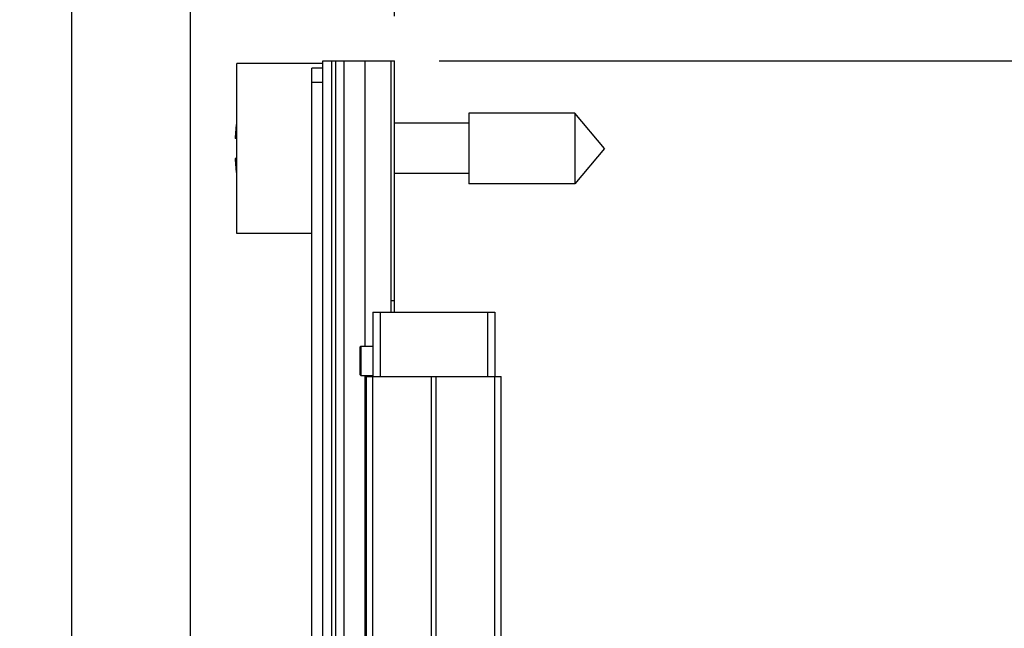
# Model space of a CAD drawing. Header units: inches. Extents: x 0.2 to 16.8, y 0.2 to 10.8.
# Tile 24 of 26: x 8.2 to 9.5, y 7.6 to 8.4. Entities that reach past the tile are written whole.
import ezdxf

# ---------------------------------------------------------------- set-up
doc = ezdxf.new("R2010")
doc.units = ezdxf.units.IN
doc.header["$LTSCALE"] = 0.935
doc.header["$MEASUREMENT"] = 0
doc.layers.get('0').update_dxf_attribs({"linetype": 'CONTINUOUS'})
doc.layers.add('02___PRT_ALL_AXES', color=7, linetype='CONTINUOUS')
doc.layers.add('DIMENSIONS', color=7, linetype='CONTINUOUS')
doc.styles.get("Standard").update_dxf_attribs({"font": 'txt', "width": 0.8})
doc.dimstyles.new('DIMSTYLE_1', dxfattribs={"dimtxt": 0.125, "dimasz": 0.18, "dimexe": 0.125, "dimexo": 0.0625, "dimgap": 0.09, "dimtad": 0, "dimtih": 1, "dimtoh": 1, "dimzin": 4, "dimdsep": 46, "dimtxsty": 'STANDARD', "dimblk": '_FILLED', "dimblk1": '_FILLED', "dimblk2": '_FILLED', "dimcen": 0.09, "dimadec": 0, "dimazin": 0, "dimtp": 0.005, "dimtm": 0.005, "dimtfac": 1, "dimtofl": 0, "dimtmove": 0, "dimatfit": 3, "dimldrblk": '_FILLED', "dimfxl": 1, "dimtolj": 1, "dimtzin": 4, "dimarcsym": 0})
doc.dimstyles.new('DIMSTYLE_2', dxfattribs={"dimtxt": 0.125, "dimasz": 0.18, "dimexe": 0.125, "dimexo": 0.0625, "dimgap": 0.09, "dimtad": 0, "dimtih": 1, "dimtoh": 1, "dimzin": 4, "dimdsep": 46, "dimtxsty": 'STANDARD', "dimblk": '_FILLED', "dimblk1": '_FILLED', "dimblk2": '_FILLED', "dimcen": 0.09, "dimadec": 0, "dimazin": 0, "dimtp": 0.01, "dimtm": 0.01, "dimtfac": 1, "dimtofl": 0, "dimtmove": 0, "dimatfit": 3, "dimldrblk": '_FILLED', "dimfxl": 1, "dimtolj": 1, "dimtzin": 4, "dimarcsym": 0})
doc.dimstyles.new('DIMSTYLE_3', dxfattribs={"dimtxt": 0.125, "dimasz": 0.18, "dimexe": 0.125, "dimexo": 0.0625, "dimgap": 0.0625, "dimtad": 0, "dimtih": 1, "dimtoh": 1, "dimzin": 4, "dimdsep": 46, "dimtxsty": 'STANDARD', "dimblk": '_FILLED', "dimblk1": '_FILLED', "dimblk2": '_FILLED', "dimcen": 0.09, "dimadec": 0, "dimazin": 0, "dimtp": 0.005, "dimtm": 0.005, "dimtfac": 1, "dimtofl": 0, "dimtmove": 0, "dimatfit": 3, "dimldrblk": '_FILLED', "dimfxl": 1, "dimtolj": 1, "dimtzin": 4, "dimarcsym": 0})

# ---------------------------------------------------------------- blocks, each defined once
blk = doc.blocks.new('*D0')
at = {"layer": 'DIMENSIONS', "color": 2, "linetype": 'CONTINUOUS'}
blk.add_line((8.2442, 7.3582), (8.2442, 8.7982), dxfattribs=at)
at = {"layer": 'DIMENSIONS', "color": 2, "linetype": 'CONTINUOUS', "insert": (8.1817, 8.8607), "char_height": 0.125, "width": 1.025, "attachment_point": 1, "rotation": 90, "line_spacing_factor": 0.9}
blk.add_mtext('.45{\\Ftxt.shx;\\W1.000000;\\H0.125000; }[11.4]', dxfattribs=at)
blk = doc.blocks.new('_FILLED')
at = {"color": 0, "linetype": 'BYBLOCK'}
blk.add_solid([(0, 0), (-1, 0.1736), (-1, -0.1736)], dxfattribs=at)
blk = doc.blocks.new('*D1')
at = {"layer": 'DIMENSIONS', "color": 2, "linetype": 'CONTINUOUS'}
blk.add_line((8.6942, 8.4232), (8.6942, 8.7982), dxfattribs=at)
at = {"layer": 'DIMENSIONS', "color": 2, "linetype": 'CONTINUOUS', "insert": (8.6317, 8.8607), "char_height": 0.125, "width": 0.725, "attachment_point": 1, "rotation": 90, "line_spacing_factor": 0.9}
blk.add_mtext('.00{\\Ftxt.shx;\\W1.000000;\\H0.125000; }[0]', dxfattribs=at)
blk = doc.blocks.new('*D2')
at = {"layer": 'DIMENSIONS', "color": 2, "linetype": 'CONTINUOUS'}
blk.add_line((8.4099, 6.9706), (8.4099, 8.7982), dxfattribs=at)
at = {"layer": 'DIMENSIONS', "color": 2, "linetype": 'CONTINUOUS', "insert": (8.3474, 8.8607), "char_height": 0.125, "width": 0.925, "attachment_point": 1, "rotation": 90, "line_spacing_factor": 0.9}
blk.add_mtext('.28{\\Ftxt.shx;\\W1.000000;\\H0.125000; }[7.2]', dxfattribs=at)
blk = doc.blocks.new('*D5')
at = {"layer": 'DIMENSIONS', "color": 2, "linetype": 'CONTINUOUS'}
for p, q in [((8.7567, 8.3607), (10.4303, 8.3607)), ((10.3053, 8.3607), (10.3053, 5.9533)), ((10.3053, 3.2958), (10.3053, 5.7033)), ((8.7547, 3.2958), (10.4303, 3.2958))]:
    blk.add_line(p, q, dxfattribs=at)
at = {"layer": 'DIMENSIONS', "color": 2, "linetype": 'CONTINUOUS', "xscale": 0.18, "yscale": 0.18, "zscale": 0.18}
for p, rotation in [((10.3053, 8.3607), 90), ((10.3053, 3.2958), 270)]:
    blk.add_blockref('_FILLED', p, dxfattribs=dict(at, rotation=rotation))
at = {"layer": 'DIMENSIONS', "color": 2, "linetype": 'CONTINUOUS', "insert": (10.3053, 5.8908), "char_height": 0.125, "width": 1.225, "attachment_point": 2, "line_spacing_factor": 0.9}
blk.add_mtext('5.06{\\Ftxt.shx;\\W1.000000;\\H0.125000; }[128.6]', dxfattribs=at)

msp = doc.modelspace()

# ---------------------------------------------------------------- linework, layer by layer
at = {"color": 7, "linetype": 'CONTINUOUS'}
for p, q in [((8.4742, 8.1202), (8.4742, 8.3572)), ((8.5942, 8.3572), (8.4742, 8.3572)), ((8.5792, 4.2407), (8.5792, 8.3507)), ((8.5942, 8.3507), (8.5792, 8.3507)), ((8.5942, 3.9177), (8.5942, 8.3607)), ((8.5942, 8.3607), (8.6942, 8.3607)), ((8.6062, 8.3607), (8.6062, 3.9177)), ((8.6122, 8.3607), (8.6122, 3.9177)), ((8.6242, 3.9177), (8.6242, 8.3607)), ((8.6533, 7.9632), (8.6533, 8.3607)), ((8.6892, 8.3607), (8.6892, 8.0107)), ((8.6942, 8.0107), (8.6942, 8.3607)), ((8.5942, 8.3307), (8.5792, 8.3307)), ((8.7979, 8.288), (8.7979, 8.1895)), ((8.9459, 8.288), (8.7979, 8.288)), ((8.9459, 8.288), (8.9459, 8.1895)), ((8.9872, 8.2387), (8.9459, 8.288)), ((8.7979, 8.2738), (8.6942, 8.2738)), ((8.4742, 8.2525), (8.4721, 8.2525)), ((8.9872, 8.2387), (8.9459, 8.1895)), ((8.4721, 8.225), (8.4742, 8.225)), ((8.7979, 8.2037), (8.6942, 8.2037)), ((8.9459, 8.1895), (8.7979, 8.1895)), ((8.5792, 8.1202), (8.4742, 8.1202)), ((8.6942, 8.0262), (8.6892, 8.0262)), ((8.6642, 8.0107), (8.6642, 7.9207)), ((8.6642, 8.0107), (8.8341, 8.0107)), ((8.6742, 8.0107), (8.6742, 7.9207)), ((8.8242, 8.0107), (8.8242, 7.9207)), ((8.8342, 8.0107), (8.8342, 7.9207)), ((8.6472, 7.9632), (8.6462, 7.9622)), ((8.6462, 7.9232), (8.6462, 7.9622)), ((8.6472, 7.9632), (8.6472, 7.9222)), ((8.6472, 7.9222), (8.6462, 7.9232)), ((8.6533, 3.9177), (8.6533, 7.9222)), ((8.6552, 3.9207), (8.6552, 7.9207)), ((8.6552, 7.9207), (8.8432, 7.9207)), ((8.6641, 3.9207), (8.6641, 7.9207)), ((8.746, 3.9207), (8.746, 7.9207)), ((8.7523, 3.9207), (8.7523, 7.9207)), ((8.8342, 3.9207), (8.8342, 7.9207)), ((8.8432, 3.9207), (8.8432, 7.9207))]:
    msp.add_line(p, q, dxfattribs=at)
for start, end in [(172.9432, 177.4743), (182.5257, 187.0613)]:
    msp.add_arc((8.7845, 8.2387), 0.3127, start, end, dxfattribs=at)
at = {"layer": '02___PRT_ALL_AXES', "color": 7, "linetype": 'CONTINUOUS'}
for p, q in [((8.6472, 7.9632), (8.6642, 7.9632)), ((8.6472, 7.9222), (8.6642, 7.9222))]:
    msp.add_line(p, q, dxfattribs=at)

# ---------------------------------------------------------------- dimensions: what is measured, and where the dimension line sits
at = {"layer": 'DIMENSIONS', "color": 2, "linetype": 'CONTINUOUS'}
for feature_location, offset, origin, dimstyle, picture, middle in [((8.2442, 7.3582), (0, 1.44), (8.6942, 8.3607), 'DIMSTYLE_1', '*D0', (8.2442, 9.3732)), ((8.4099, 6.9706), (0, 1.8276), (8.6942, 6.8344), 'DIMSTYLE_1', '*D2', (8.4099, 9.3232)), ((8.69415144, 8.4232443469), (0, 0.375), (8.69415144, 8.3607443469), 'DIMSTYLE_2', '*D1', (8.69415144, 9.2232443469))]:
    dim = msp.add_ordinate_dim(feature_location=feature_location, offset=offset, dtype=1, origin=origin, dimstyle=dimstyle, override={"dimtad": 1, "dimtih": 0, "dimtoh": 0}, dxfattribs=at)
    dim.commit()
    dim.dimension.update_dxf_attribs({"geometry": picture, "text_midpoint": middle})
dim = msp.add_linear_dim(base=(10.3053, 8.3607), p1=(8.6922, 3.2958), p2=(8.6942, 8.3607), angle=90, dimstyle='DIMSTYLE_3', dxfattribs=at)
dim.commit()
dim.dimension.update_dxf_attribs({"geometry": '*D5', "text_midpoint": (10.3053, 5.8283), "dimtype": 160})

doc.saveas('drawing.dxf')
